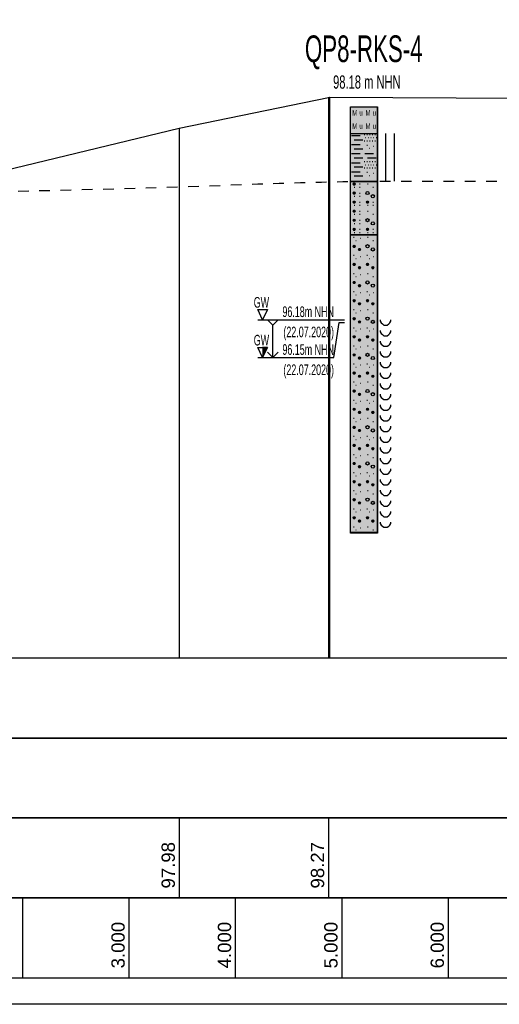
# Model space of a CAD drawing. Header units: metres. Extents: x -17 to 824, y 89 to 134.
# Tile 71 of 80: x 701.97 to 706.48, y 89.75 to 99. Entities that reach past the tile are written whole.
import ezdxf
from ezdxf.enums import TextEntityAlignment as Align

# ---------------------------------------------------------------- set-up
doc = ezdxf.new("R2010")
doc.units = ezdxf.units.M
doc.linetypes.add('ACAD_ISO03W100', pattern=[30, 12, -18])
for name, color, linetype in [('BG_GT_DC_RKS', 249, 'Continuous'), ('BG_GT_SCHICHT', 3, 'ACAD_ISO03W100'), ('BW_KOERP_GESCH', 126, 'Continuous'), ('BW_Z_BEM', 52, 'Continuous'), ('ZZ_GITTER', 40, 'Continuous')]:
    doc.layers.add(name, color=color, linetype=linetype)
doc.layers.add('ZZ_AFENSTER', color=6, linetype='Continuous', plot=False)
doc.styles.add('Arial', font='arial.ttf')
doc.styles.get("Standard").update_dxf_attribs({"font": 'arial.ttf'})

# ---------------------------------------------------------------- blocks, each defined once
blk = doc.blocks.new('QP8-RKS-4')
at = {"linetype": 'Continuous'}
for p, q in [((-0.00255, 0), (0.00255, 0)), ((-0.00255, -0.0051), (-0.00255, 0)), ((-0.00255, 0), (0.00245, 0)), ((-0.00255, -0.08), (-0.00255, 0)), ((0.00245, 0), (0.00245, -0.08)), ((0.00255, 0), (0.00255, -0.0051)), ((-0.00255, -0.005), (0.00255, -0.005)), ((-0.00255, -0.0141), (-0.00255, -0.005)), ((0.00255, -0.0051), (-0.00255, -0.0051)), ((-0.00235, -0.0054), (-0.00075, -0.0054)), ((0.00005, -0.0052), (0.00015, -0.0052)), ((0.00055, -0.0052), (0.00065, -0.0052)), ((0.00105, -0.0052), (0.00115, -0.0052)), ((0.00155, -0.0052), (0.00165, -0.0052)), ((0.00205, -0.0052), (0.00215, -0.0052)), ((0.00255, -0.005), (0.00255, -0.0141)), ((0.00565, -0.005), (0.00565, -0.014)), ((-0.00235, -0.0071), (-0.00075, -0.0071)), ((-0.00185, -0.0062), (-0.00025, -0.0062)), ((0.00005, -0.0064), (0.00015, -0.0064)), ((0.00025, -0.0058), (0.00035, -0.0058)), ((0.00055, -0.0064), (0.00065, -0.0064)), ((0.00055, -0.0072), (0.00065, -0.0072)), ((0.00075, -0.0058), (0.00085, -0.0058)), ((0.00105, -0.0064), (0.00115, -0.0064)), ((0.00125, -0.0058), (0.00135, -0.0058)), ((0.00155, -0.0064), (0.00165, -0.0064)), ((0.00175, -0.0058), (0.00185, -0.0058)), ((0.00205, -0.0064), (0.00215, -0.0064)), ((0.00225, -0.0058), (0.00235, -0.0058)), ((-0.00235, -0.0088), (-0.00075, -0.0088)), ((-0.00185, -0.0079), (-0.00025, -0.0079)), ((0.00015, -0.0088), (0.00175, -0.0088)), ((0.00095, -0.0078), (0.00105, -0.0078)), ((0.00175, -0.0074), (0.00185, -0.0074)), ((-0.00235, -0.0105), (-0.00075, -0.0105)), ((-0.00185, -0.0096), (-0.00025, -0.0096)), ((0.00005, -0.0103), (0.00015, -0.0103)), ((0.00025, -0.0109), (0.00035, -0.0109)), ((0.00055, -0.0103), (0.00065, -0.0103)), ((0.00065, -0.0096), (0.00225, -0.0096)), ((0.00075, -0.0109), (0.00085, -0.0109)), ((0.00105, -0.0103), (0.00115, -0.0103)), ((0.00125, -0.0109), (0.00135, -0.0109)), ((0.00155, -0.0103), (0.00165, -0.0103)), ((0.00175, -0.0109), (0.00185, -0.0109)), ((0.00205, -0.0103), (0.00215, -0.0103)), ((0.00225, -0.0109), (0.00235, -0.0109)), ((-0.00235, -0.0122), (-0.00075, -0.0122)), ((-0.00185, -0.0113), (-0.00025, -0.0113)), ((0.00005, -0.0115), (0.00015, -0.0115)), ((0.00055, -0.0115), (0.00065, -0.0115)), ((0.00055, -0.0123), (0.00065, -0.0123)), ((0.00095, -0.0129), (0.00105, -0.0129)), ((0.00105, -0.0115), (0.00115, -0.0115)), ((0.00155, -0.0115), (0.00165, -0.0115)), ((0.00175, -0.0125), (0.00185, -0.0125)), ((0.00205, -0.0115), (0.00215, -0.0115)), ((-0.00255, -0.014), (0.00255, -0.014)), ((-0.00255, -0.0241), (-0.00255, -0.014)), ((0.00255, -0.0141), (-0.00255, -0.0141)), ((-0.00205, -0.0145), (-0.00165, -0.0145)), ((-0.00204, -0.01445), (-0.00166, -0.01445)), ((-0.00204, -0.01455), (-0.00166, -0.01455)), ((-0.00202, -0.0144), (-0.00168, -0.0144)), ((-0.00202, -0.0146), (-0.00168, -0.0146)), ((-0.00198, -0.01435), (-0.00172, -0.01435)), ((-0.00198, -0.01465), (-0.00172, -0.01465)), ((-0.00185, -0.013), (-0.00025, -0.013)), ((-0.00085, -0.0145), (-0.00075, -0.0145)), ((0.00065, -0.0145), (0.00075, -0.0145)), ((0.00255, -0.014), (0.00255, -0.0241)), ((-0.00205, -0.0162), (-0.00165, -0.0162)), ((-0.00204, -0.01615), (-0.00166, -0.01615)), ((-0.00204, -0.01625), (-0.00166, -0.01625)), ((-0.00202, -0.0161), (-0.00168, -0.0161)), ((-0.00202, -0.0163), (-0.00168, -0.0163)), ((-0.00198, -0.01605), (-0.00172, -0.01605)), ((-0.00198, -0.01635), (-0.00172, -0.01635)), ((-0.00185, -0.0151), (-0.00175, -0.0151)), ((-0.00085, -0.0151), (-0.00075, -0.0151)), ((-0.00085, -0.0162), (-0.00075, -0.0162)), ((0.00165, -0.0151), (0.00175, -0.0151)), ((-0.00205, -0.0179), (-0.00165, -0.0179)), ((-0.00204, -0.01785), (-0.00166, -0.01785)), ((-0.00204, -0.01795), (-0.00166, -0.01795)), ((-0.00202, -0.0178), (-0.00168, -0.0178)), ((-0.00202, -0.018), (-0.00168, -0.018)), ((-0.00198, -0.01775), (-0.00172, -0.01775)), ((-0.00198, -0.01805), (-0.00172, -0.01805)), ((-0.00185, -0.0168), (-0.00175, -0.0168)), ((-0.00085, -0.0168), (-0.00075, -0.0168)), ((-0.00085, -0.0179), (-0.00075, -0.0179)), ((0.00045, -0.0179), (0.00085, -0.0179)), ((0.00046, -0.01785), (0.00084, -0.01785)), ((0.00046, -0.01795), (0.00084, -0.01795)), ((0.00048, -0.0178), (0.00082, -0.0178)), ((0.00048, -0.018), (0.00082, -0.018)), ((0.00052, -0.01775), (0.00078, -0.01775)), ((0.00052, -0.01805), (0.00078, -0.01805)), ((0.00165, -0.0179), (0.00175, -0.0179)), ((-0.00205, -0.0196), (-0.00165, -0.0196)), ((-0.00204, -0.01955), (-0.00166, -0.01955)), ((-0.00204, -0.01965), (-0.00166, -0.01965)), ((-0.00202, -0.0195), (-0.00168, -0.0195)), ((-0.00202, -0.0197), (-0.00168, -0.0197)), ((-0.00198, -0.01945), (-0.00172, -0.01945)), ((-0.00198, -0.01975), (-0.00172, -0.01975)), ((-0.00185, -0.0185), (-0.00175, -0.0185)), ((-0.00185, -0.0202), (-0.00175, -0.0202)), ((-0.00085, -0.0185), (-0.00075, -0.0185)), ((-0.00085, -0.0196), (-0.00075, -0.0196)), ((-0.00085, -0.0202), (-0.00075, -0.0202)), ((0.00065, -0.0185), (0.00075, -0.0185)), ((0.00065, -0.0196), (0.00075, -0.0196)), ((0.00165, -0.0185), (0.00175, -0.0185)), ((0.00165, -0.0202), (0.00175, -0.0202)), ((-0.00205, -0.0213), (-0.00165, -0.0213)), ((-0.00204, -0.02125), (-0.00166, -0.02125)), ((-0.00204, -0.02135), (-0.00166, -0.02135)), ((-0.00202, -0.0212), (-0.00168, -0.0212)), ((-0.00202, -0.0214), (-0.00168, -0.0214)), ((-0.00198, -0.02115), (-0.00172, -0.02115)), ((-0.00198, -0.02145), (-0.00172, -0.02145)), ((-0.00185, -0.0219), (-0.00175, -0.0219)), ((-0.00085, -0.0213), (-0.00075, -0.0213)), ((-0.00085, -0.0219), (-0.00075, -0.0219)), ((-0.00255, -0.024), (0.00255, -0.024)), ((-0.00255, -0.0801), (-0.00255, -0.024)), ((-0.00205, -0.023), (-0.00165, -0.023)), ((-0.00204, -0.02295), (-0.00166, -0.02295)), ((-0.00204, -0.02305), (-0.00166, -0.02305)), ((-0.00202, -0.0229), (-0.00168, -0.0229)), ((-0.00202, -0.0231), (-0.00168, -0.0231)), ((-0.00198, -0.02285), (-0.00172, -0.02285)), ((-0.00198, -0.02315), (-0.00172, -0.02315)), ((-0.00185, -0.0236), (-0.00175, -0.0236)), ((-0.00085, -0.023), (-0.00075, -0.023)), ((-0.00085, -0.0236), (-0.00075, -0.0236)), ((0.00045, -0.023), (0.00085, -0.023)), ((0.00046, -0.02295), (0.00084, -0.02295)), ((0.00046, -0.02305), (0.00084, -0.02305)), ((0.00048, -0.0229), (0.00082, -0.0229)), ((0.00048, -0.0231), (0.00082, -0.0231)), ((0.00052, -0.02285), (0.00078, -0.02285)), ((0.00052, -0.02315), (0.00078, -0.02315)), ((0.00065, -0.0236), (0.00075, -0.0236)), ((0.00165, -0.023), (0.00175, -0.023)), ((0.00165, -0.0236), (0.00175, -0.0236)), ((0.00255, -0.024), (0.00255, -0.0801)), ((0.00255, -0.0241), (-0.00255, -0.0241)), ((-0.00195, -0.0245), (-0.00185, -0.0245)), ((-0.00155, -0.0251), (-0.00145, -0.0251)), ((-0.00075, -0.0247), (-0.00065, -0.0247)), ((0.00065, -0.0245), (0.00075, -0.0245)), ((0.00165, -0.0251), (0.00175, -0.0251)), ((-0.00205, -0.0262), (-0.00165, -0.0262)), ((-0.00204, -0.02615), (-0.00166, -0.02615)), ((-0.00204, -0.02625), (-0.00166, -0.02625)), ((-0.00202, -0.0261), (-0.00168, -0.0261)), ((-0.00202, -0.0263), (-0.00168, -0.0263)), ((-0.00198, -0.02605), (-0.00172, -0.02605)), ((-0.00198, -0.02635), (-0.00172, -0.02635)), ((-0.00105, -0.0268), (-0.00065, -0.0268)), ((-0.00104, -0.02675), (-0.00066, -0.02675)), ((-0.00104, -0.02685), (-0.00066, -0.02685)), ((-0.00102, -0.0267), (-0.00068, -0.0267)), ((-0.00102, -0.0269), (-0.00068, -0.0269)), ((-0.00098, -0.02665), (-0.00072, -0.02665)), ((-0.00098, -0.02695), (-0.00072, -0.02695)), ((-0.00204, -0.02955), (-0.00166, -0.02955)), ((-0.00202, -0.0295), (-0.00168, -0.0295)), ((-0.00198, -0.02945), (-0.00172, -0.02945)), ((-0.00195, -0.0279), (-0.00185, -0.0279)), ((-0.00155, -0.0285), (-0.00145, -0.0285)), ((-0.00075, -0.0281), (-0.00065, -0.0281)), ((0.00046, -0.02955), (0.00084, -0.02955)), ((0.00048, -0.0295), (0.00082, -0.0295)), ((0.00052, -0.02945), (0.00078, -0.02945)), ((0.00055, -0.0279), (0.00065, -0.0279)), ((0.00095, -0.0285), (0.00105, -0.0285)), ((0.00175, -0.0281), (0.00185, -0.0281)), ((-0.00205, -0.0296), (-0.00165, -0.0296)), ((-0.00204, -0.02965), (-0.00166, -0.02965)), ((-0.00202, -0.0297), (-0.00168, -0.0297)), ((-0.00198, -0.02975), (-0.00172, -0.02975)), ((-0.00195, -0.0313), (-0.00185, -0.0313)), ((-0.00105, -0.0302), (-0.00065, -0.0302)), ((-0.00104, -0.03015), (-0.00066, -0.03015)), ((-0.00104, -0.03025), (-0.00066, -0.03025)), ((-0.00102, -0.0301), (-0.00068, -0.0301)), ((-0.00102, -0.0303), (-0.00068, -0.0303)), ((-0.00098, -0.03005), (-0.00072, -0.03005)), ((-0.00098, -0.03035), (-0.00072, -0.03035)), ((0.00045, -0.0296), (0.00085, -0.0296)), ((0.00046, -0.02965), (0.00084, -0.02965)), ((0.00048, -0.0297), (0.00082, -0.0297)), ((0.00052, -0.02975), (0.00078, -0.02975)), ((0.00065, -0.0313), (0.00075, -0.0313)), ((0.00145, -0.0302), (0.00185, -0.0302)), ((0.00146, -0.03015), (0.00184, -0.03015)), ((0.00146, -0.03025), (0.00184, -0.03025)), ((0.00148, -0.0301), (0.00182, -0.0301)), ((0.00148, -0.0303), (0.00182, -0.0303)), ((0.00152, -0.03005), (0.00178, -0.03005)), ((0.00152, -0.03035), (0.00178, -0.03035)), ((-0.00205, -0.033), (-0.00165, -0.033)), ((-0.00204, -0.03295), (-0.00166, -0.03295)), ((-0.00204, -0.03305), (-0.00166, -0.03305)), ((-0.00202, -0.0329), (-0.00168, -0.0329)), ((-0.00202, -0.0331), (-0.00168, -0.0331)), ((-0.00198, -0.03285), (-0.00172, -0.03285)), ((-0.00198, -0.03315), (-0.00172, -0.03315)), ((-0.00155, -0.0319), (-0.00145, -0.0319)), ((-0.00075, -0.0315), (-0.00065, -0.0315)), ((0.00165, -0.0319), (0.00175, -0.0319)), ((-0.00195, -0.0347), (-0.00185, -0.0347)), ((-0.00105, -0.0336), (-0.00065, -0.0336)), ((-0.00104, -0.03355), (-0.00066, -0.03355)), ((-0.00104, -0.03365), (-0.00066, -0.03365)), ((-0.00102, -0.0335), (-0.00068, -0.0335)), ((-0.00102, -0.0337), (-0.00068, -0.0337)), ((-0.00098, -0.03345), (-0.00072, -0.03345)), ((-0.00098, -0.03375), (-0.00072, -0.03375)), ((-0.00075, -0.0349), (-0.00065, -0.0349)), ((0.00055, -0.0347), (0.00065, -0.0347)), ((0.00175, -0.0349), (0.00185, -0.0349)), ((-0.00205, -0.0364), (-0.00165, -0.0364)), ((-0.00204, -0.03635), (-0.00166, -0.03635)), ((-0.00204, -0.03645), (-0.00166, -0.03645)), ((-0.00202, -0.0363), (-0.00168, -0.0363)), ((-0.00202, -0.0365), (-0.00168, -0.0365)), ((-0.00198, -0.03625), (-0.00172, -0.03625)), ((-0.00198, -0.03655), (-0.00172, -0.03655)), ((-0.00155, -0.0353), (-0.00145, -0.0353)), ((-0.00104, -0.03695), (-0.00066, -0.03695)), ((-0.00102, -0.0369), (-0.00068, -0.0369)), ((-0.00098, -0.03685), (-0.00072, -0.03685)), ((0.00045, -0.0364), (0.00085, -0.0364)), ((0.00046, -0.03635), (0.00084, -0.03635)), ((0.00046, -0.03645), (0.00084, -0.03645)), ((0.00048, -0.0363), (0.00082, -0.0363)), ((0.00048, -0.0365), (0.00082, -0.0365)), ((0.00052, -0.03625), (0.00078, -0.03625)), ((0.00052, -0.03655), (0.00078, -0.03655)), ((0.00095, -0.0353), (0.00105, -0.0353)), ((0.00146, -0.03695), (0.00184, -0.03695)), ((0.00148, -0.0369), (0.00182, -0.0369)), ((0.00152, -0.03685), (0.00178, -0.03685)), ((-0.00195, -0.0381), (-0.00185, -0.0381)), ((-0.00155, -0.0387), (-0.00145, -0.0387)), ((-0.00105, -0.037), (-0.00065, -0.037)), ((-0.00104, -0.03705), (-0.00066, -0.03705)), ((-0.00102, -0.0371), (-0.00068, -0.0371)), ((-0.00098, -0.03715), (-0.00072, -0.03715)), ((-0.00075, -0.0383), (-0.00065, -0.0383)), ((0.00065, -0.0381), (0.00075, -0.0381)), ((0.00145, -0.037), (0.00185, -0.037)), ((0.00146, -0.03705), (0.00184, -0.03705)), ((0.00148, -0.0371), (0.00182, -0.0371)), ((0.00152, -0.03715), (0.00178, -0.03715)), ((0.00165, -0.0387), (0.00175, -0.0387)), ((-0.00205, -0.0398), (-0.00165, -0.0398)), ((-0.00204, -0.03975), (-0.00166, -0.03975)), ((-0.00204, -0.03985), (-0.00166, -0.03985)), ((-0.00202, -0.0397), (-0.00168, -0.0397)), ((-0.00202, -0.0399), (-0.00168, -0.0399)), ((-0.00198, -0.03965), (-0.00172, -0.03965)), ((-0.00198, -0.03995), (-0.00172, -0.03995)), ((-0.00105, -0.0404), (-0.00065, -0.0404)), ((-0.00104, -0.04035), (-0.00066, -0.04035)), ((-0.00104, -0.04045), (-0.00066, -0.04045)), ((-0.00102, -0.0403), (-0.00068, -0.0403)), ((-0.00102, -0.0405), (-0.00068, -0.0405)), ((-0.00098, -0.04025), (-0.00072, -0.04025)), ((-0.00098, -0.04055), (-0.00072, -0.04055)), ((0.00305, -0.04), (0.00305, -0.0403)), ((0.00305, -0.0403), (0.00325, -0.0406)), ((0.00325, -0.0406), (0.00345, -0.0408)), ((0.00465, -0.0408), (0.00485, -0.0406)), ((0.00485, -0.0406), (0.00505, -0.0403)), ((0.00505, -0.0403), (0.00505, -0.04)), ((-0.00195, -0.0415), (-0.00185, -0.0415)), ((-0.00155, -0.0421), (-0.00145, -0.0421)), ((-0.00075, -0.0417), (-0.00065, -0.0417)), ((0.00055, -0.0415), (0.00065, -0.0415)), ((0.00095, -0.0421), (0.00105, -0.0421)), ((0.00175, -0.0417), (0.00185, -0.0417)), ((0.00305, -0.042), (0.00305, -0.0423)), ((0.00305, -0.0423), (0.00325, -0.0426)), ((0.00345, -0.0408), (0.00375, -0.041)), ((0.00375, -0.041), (0.00405, -0.041)), ((0.00405, -0.041), (0.00435, -0.041)), ((0.00435, -0.041), (0.00465, -0.0408)), ((0.00485, -0.0426), (0.00505, -0.0423)), ((0.00505, -0.0423), (0.00505, -0.042)), ((-0.00205, -0.0432), (-0.00165, -0.0432)), ((-0.00204, -0.04315), (-0.00166, -0.04315)), ((-0.00204, -0.04325), (-0.00166, -0.04325)), ((-0.00202, -0.0431), (-0.00168, -0.0431)), ((-0.00202, -0.0433), (-0.00168, -0.0433)), ((-0.00198, -0.04305), (-0.00172, -0.04305)), ((-0.00198, -0.04335), (-0.00172, -0.04335)), ((-0.00105, -0.0438), (-0.00065, -0.0438)), ((-0.00104, -0.04375), (-0.00066, -0.04375)), ((-0.00104, -0.04385), (-0.00066, -0.04385)), ((-0.00102, -0.0437), (-0.00068, -0.0437)), ((-0.00102, -0.0439), (-0.00068, -0.0439)), ((-0.00098, -0.04365), (-0.00072, -0.04365)), ((-0.00098, -0.04395), (-0.00072, -0.04395)), ((0.00045, -0.0432), (0.00085, -0.0432)), ((0.00046, -0.04315), (0.00084, -0.04315)), ((0.00046, -0.04325), (0.00084, -0.04325)), ((0.00048, -0.0431), (0.00082, -0.0431)), ((0.00048, -0.0433), (0.00082, -0.0433)), ((0.00052, -0.04305), (0.00078, -0.04305)), ((0.00052, -0.04335), (0.00078, -0.04335)), ((0.00145, -0.0438), (0.00185, -0.0438)), ((0.00146, -0.04375), (0.00184, -0.04375)), ((0.00146, -0.04385), (0.00184, -0.04385)), ((0.00148, -0.0437), (0.00182, -0.0437)), ((0.00148, -0.0439), (0.00182, -0.0439)), ((0.00152, -0.04365), (0.00178, -0.04365)), ((0.00152, -0.04395), (0.00178, -0.04395)), ((0.00305, -0.044), (0.00305, -0.0443)), ((0.00305, -0.0443), (0.00325, -0.0446)), ((0.00325, -0.0426), (0.00345, -0.0428)), ((0.00345, -0.0428), (0.00375, -0.043)), ((0.00375, -0.043), (0.00405, -0.043)), ((0.00405, -0.043), (0.00435, -0.043)), ((0.00435, -0.043), (0.00465, -0.0428)), ((0.00465, -0.0428), (0.00485, -0.0426)), ((0.00485, -0.0446), (0.00505, -0.0443)), ((0.00505, -0.0443), (0.00505, -0.044)), ((-0.00195, -0.0449), (-0.00185, -0.0449)), ((-0.00155, -0.0455), (-0.00145, -0.0455)), ((-0.00075, -0.0451), (-0.00065, -0.0451)), ((0.00065, -0.0449), (0.00075, -0.0449)), ((0.00165, -0.0455), (0.00175, -0.0455)), ((0.00305, -0.046), (0.00305, -0.0463)), ((0.00325, -0.0446), (0.00345, -0.0448)), ((0.00345, -0.0448), (0.00375, -0.045)), ((0.00375, -0.045), (0.00405, -0.045)), ((0.00405, -0.045), (0.00435, -0.045)), ((0.00435, -0.045), (0.00465, -0.0448)), ((0.00465, -0.0448), (0.00485, -0.0446)), ((0.00505, -0.0463), (0.00505, -0.046)), ((-0.00205, -0.0466), (-0.00165, -0.0466)), ((-0.00204, -0.04655), (-0.00166, -0.04655)), ((-0.00204, -0.04665), (-0.00166, -0.04665)), ((-0.00202, -0.0465), (-0.00168, -0.0465)), ((-0.00202, -0.0467), (-0.00168, -0.0467)), ((-0.00198, -0.04645), (-0.00172, -0.04645)), ((-0.00198, -0.04675), (-0.00172, -0.04675)), ((-0.00105, -0.0472), (-0.00065, -0.0472)), ((-0.00104, -0.04715), (-0.00066, -0.04715)), ((-0.00104, -0.04725), (-0.00066, -0.04725)), ((-0.00102, -0.0471), (-0.00068, -0.0471)), ((-0.00102, -0.0473), (-0.00068, -0.0473)), ((-0.00098, -0.04705), (-0.00072, -0.04705)), ((-0.00098, -0.04735), (-0.00072, -0.04735)), ((0.00305, -0.0463), (0.00325, -0.0466)), ((0.00305, -0.048), (0.00305, -0.0483)), ((0.00325, -0.0466), (0.00345, -0.0468)), ((0.00345, -0.0468), (0.00375, -0.047)), ((0.00375, -0.047), (0.00405, -0.047)), ((0.00405, -0.047), (0.00435, -0.047)), ((0.00435, -0.047), (0.00465, -0.0468)), ((0.00465, -0.0468), (0.00485, -0.0466)), ((0.00485, -0.0466), (0.00505, -0.0463)), ((0.00505, -0.0483), (0.00505, -0.048)), ((-0.00202, -0.0499), (-0.00168, -0.0499)), ((-0.00198, -0.04985), (-0.00172, -0.04985)), ((-0.00195, -0.0483), (-0.00185, -0.0483)), ((-0.00155, -0.0489), (-0.00145, -0.0489)), ((-0.00075, -0.0485), (-0.00065, -0.0485)), ((0.00048, -0.0499), (0.00082, -0.0499)), ((0.00052, -0.04985), (0.00078, -0.04985)), ((0.00055, -0.0483), (0.00065, -0.0483)), ((0.00095, -0.0489), (0.00105, -0.0489)), ((0.00175, -0.0485), (0.00185, -0.0485)), ((0.00305, -0.0483), (0.00325, -0.0486)), ((0.00325, -0.0486), (0.00345, -0.0488)), ((0.00345, -0.0488), (0.00375, -0.049)), ((0.00375, -0.049), (0.00405, -0.049)), ((0.00405, -0.049), (0.00435, -0.049)), ((0.00435, -0.049), (0.00465, -0.0488)), ((0.00465, -0.0488), (0.00485, -0.0486)), ((0.00485, -0.0486), (0.00505, -0.0483)), ((-0.00205, -0.05), (-0.00165, -0.05)), ((-0.00204, -0.04995), (-0.00166, -0.04995)), ((-0.00204, -0.05005), (-0.00166, -0.05005)), ((-0.00202, -0.0501), (-0.00168, -0.0501)), ((-0.00198, -0.05015), (-0.00172, -0.05015)), ((-0.00195, -0.0517), (-0.00185, -0.0517)), ((-0.00105, -0.0506), (-0.00065, -0.0506)), ((-0.00104, -0.05055), (-0.00066, -0.05055)), ((-0.00104, -0.05065), (-0.00066, -0.05065)), ((-0.00102, -0.0505), (-0.00068, -0.0505)), ((-0.00102, -0.0507), (-0.00068, -0.0507)), ((-0.00098, -0.05045), (-0.00072, -0.05045)), ((-0.00098, -0.05075), (-0.00072, -0.05075)), ((0.00045, -0.05), (0.00085, -0.05)), ((0.00046, -0.04995), (0.00084, -0.04995)), ((0.00046, -0.05005), (0.00084, -0.05005)), ((0.00048, -0.0501), (0.00082, -0.0501)), ((0.00052, -0.05015), (0.00078, -0.05015)), ((0.00065, -0.0517), (0.00075, -0.0517)), ((0.00145, -0.0506), (0.00185, -0.0506)), ((0.00146, -0.05055), (0.00184, -0.05055)), ((0.00146, -0.05065), (0.00184, -0.05065)), ((0.00148, -0.0505), (0.00182, -0.0505)), ((0.00148, -0.0507), (0.00182, -0.0507)), ((0.00152, -0.05045), (0.00178, -0.05045)), ((0.00152, -0.05075), (0.00178, -0.05075)), ((0.00305, -0.05), (0.00305, -0.0503)), ((0.00305, -0.0503), (0.00325, -0.0506)), ((0.00325, -0.0506), (0.00345, -0.0508)), ((0.00345, -0.0508), (0.00375, -0.051)), ((0.00375, -0.051), (0.00405, -0.051)), ((0.00405, -0.051), (0.00435, -0.051)), ((0.00435, -0.051), (0.00465, -0.0508)), ((0.00465, -0.0508), (0.00485, -0.0506)), ((0.00485, -0.0506), (0.00505, -0.0503)), ((0.00505, -0.0503), (0.00505, -0.05)), ((-0.00205, -0.0534), (-0.00165, -0.0534)), ((-0.00204, -0.05335), (-0.00166, -0.05335)), ((-0.00204, -0.05345), (-0.00166, -0.05345)), ((-0.00202, -0.0533), (-0.00168, -0.0533)), ((-0.00202, -0.0535), (-0.00168, -0.0535)), ((-0.00198, -0.05325), (-0.00172, -0.05325)), ((-0.00198, -0.05355), (-0.00172, -0.05355)), ((-0.00155, -0.0523), (-0.00145, -0.0523)), ((-0.00075, -0.0519), (-0.00065, -0.0519)), ((0.00165, -0.0523), (0.00175, -0.0523)), ((0.00305, -0.052), (0.00305, -0.0523)), ((0.00305, -0.0523), (0.00325, -0.0526)), ((0.00325, -0.0526), (0.00345, -0.0528)), ((0.00345, -0.0528), (0.00375, -0.053)), ((0.00375, -0.053), (0.00405, -0.053)), ((0.00405, -0.053), (0.00435, -0.053)), ((0.00435, -0.053), (0.00465, -0.0528)), ((0.00465, -0.0528), (0.00485, -0.0526)), ((0.00485, -0.0526), (0.00505, -0.0523)), ((0.00505, -0.0523), (0.00505, -0.052)), ((-0.00195, -0.0551), (-0.00185, -0.0551)), ((-0.00105, -0.054), (-0.00065, -0.054)), ((-0.00104, -0.05395), (-0.00066, -0.05395)), ((-0.00104, -0.05405), (-0.00066, -0.05405)), ((-0.00102, -0.0539), (-0.00068, -0.0539)), ((-0.00102, -0.0541), (-0.00068, -0.0541)), ((-0.00098, -0.05385), (-0.00072, -0.05385)), ((-0.00098, -0.05415), (-0.00072, -0.05415)), ((-0.00075, -0.0553), (-0.00065, -0.0553)), ((0.00055, -0.0551), (0.00065, -0.0551)), ((0.00175, -0.0553), (0.00185, -0.0553)), ((0.00305, -0.054), (0.00305, -0.0543)), ((0.00305, -0.0543), (0.00325, -0.0546)), ((0.00325, -0.0546), (0.00345, -0.0548)), ((0.00345, -0.0548), (0.00375, -0.055)), ((0.00375, -0.055), (0.00405, -0.055)), ((0.00405, -0.055), (0.00435, -0.055)), ((0.00435, -0.055), (0.00465, -0.0548)), ((0.00465, -0.0548), (0.00485, -0.0546)), ((0.00485, -0.0546), (0.00505, -0.0543)), ((0.00505, -0.0543), (0.00505, -0.054)), ((-0.00205, -0.0568), (-0.00165, -0.0568)), ((-0.00204, -0.05675), (-0.00166, -0.05675)), ((-0.00204, -0.05685), (-0.00166, -0.05685)), ((-0.00202, -0.0567), (-0.00168, -0.0567)), ((-0.00202, -0.0569), (-0.00168, -0.0569)), ((-0.00198, -0.05665), (-0.00172, -0.05665)), ((-0.00198, -0.05695), (-0.00172, -0.05695)), ((-0.00155, -0.0557), (-0.00145, -0.0557)), ((-0.00102, -0.0573), (-0.00068, -0.0573)), ((-0.00098, -0.05725), (-0.00072, -0.05725)), ((0.00045, -0.0568), (0.00085, -0.0568)), ((0.00046, -0.05675), (0.00084, -0.05675)), ((0.00046, -0.05685), (0.00084, -0.05685)), ((0.00048, -0.0567), (0.00082, -0.0567)), ((0.00048, -0.0569), (0.00082, -0.0569)), ((0.00052, -0.05665), (0.00078, -0.05665)), ((0.00052, -0.05695), (0.00078, -0.05695)), ((0.00095, -0.0557), (0.00105, -0.0557)), ((0.00148, -0.0573), (0.00182, -0.0573)), ((0.00152, -0.05725), (0.00178, -0.05725)), ((0.00305, -0.056), (0.00305, -0.0563)), ((0.00305, -0.0563), (0.00325, -0.0566)), ((0.00325, -0.0566), (0.00345, -0.0568)), ((0.00345, -0.0568), (0.00375, -0.057)), ((0.00375, -0.057), (0.00405, -0.057)), ((0.00405, -0.057), (0.00435, -0.057)), ((0.00435, -0.057), (0.00465, -0.0568)), ((0.00465, -0.0568), (0.00485, -0.0566)), ((0.00485, -0.0566), (0.00505, -0.0563)), ((0.00505, -0.0563), (0.00505, -0.056)), ((-0.00195, -0.0585), (-0.00185, -0.0585)), ((-0.00155, -0.0591), (-0.00145, -0.0591)), ((-0.00105, -0.0574), (-0.00065, -0.0574)), ((-0.00104, -0.05735), (-0.00066, -0.05735)), ((-0.00104, -0.05745), (-0.00066, -0.05745)), ((-0.00102, -0.0575), (-0.00068, -0.0575)), ((-0.00098, -0.05755), (-0.00072, -0.05755)), ((-0.00075, -0.0587), (-0.00065, -0.0587)), ((0.00065, -0.0585), (0.00075, -0.0585)), ((0.00145, -0.0574), (0.00185, -0.0574)), ((0.00146, -0.05735), (0.00184, -0.05735)), ((0.00146, -0.05745), (0.00184, -0.05745)), ((0.00148, -0.0575), (0.00182, -0.0575)), ((0.00152, -0.05755), (0.00178, -0.05755)), ((0.00165, -0.0591), (0.00175, -0.0591)), ((0.00305, -0.058), (0.00305, -0.0583)), ((0.00305, -0.0583), (0.00325, -0.0586)), ((0.00325, -0.0586), (0.00345, -0.0588)), ((0.00345, -0.0588), (0.00375, -0.059)), ((0.00375, -0.059), (0.00405, -0.059)), ((0.00405, -0.059), (0.00435, -0.059)), ((0.00435, -0.059), (0.00465, -0.0588)), ((0.00465, -0.0588), (0.00485, -0.0586)), ((0.00485, -0.0586), (0.00505, -0.0583)), ((0.00505, -0.0583), (0.00505, -0.058)), ((-0.00205, -0.0602), (-0.00165, -0.0602)), ((-0.00204, -0.06015), (-0.00166, -0.06015)), ((-0.00204, -0.06025), (-0.00166, -0.06025)), ((-0.00202, -0.0601), (-0.00168, -0.0601)), ((-0.00202, -0.0603), (-0.00168, -0.0603)), ((-0.00198, -0.06005), (-0.00172, -0.06005)), ((-0.00198, -0.06035), (-0.00172, -0.06035)), ((-0.00105, -0.0608), (-0.00065, -0.0608)), ((-0.00104, -0.06075), (-0.00066, -0.06075)), ((-0.00104, -0.06085), (-0.00066, -0.06085)), ((-0.00102, -0.0607), (-0.00068, -0.0607)), ((-0.00102, -0.0609), (-0.00068, -0.0609)), ((-0.00098, -0.06065), (-0.00072, -0.06065)), ((-0.00098, -0.06095), (-0.00072, -0.06095)), ((0.00305, -0.06), (0.00305, -0.0603)), ((0.00305, -0.0603), (0.00325, -0.0606)), ((0.00325, -0.0606), (0.00345, -0.0608)), ((0.00345, -0.0608), (0.00375, -0.061)), ((0.00375, -0.061), (0.00405, -0.061)), ((0.00405, -0.061), (0.00435, -0.061)), ((0.00435, -0.061), (0.00465, -0.0608)), ((0.00465, -0.0608), (0.00485, -0.0606)), ((0.00485, -0.0606), (0.00505, -0.0603)), ((0.00505, -0.0603), (0.00505, -0.06)), ((-0.00195, -0.0619), (-0.00185, -0.0619)), ((-0.00155, -0.0625), (-0.00145, -0.0625)), ((-0.00075, -0.0621), (-0.00065, -0.0621)), ((0.00055, -0.0619), (0.00065, -0.0619)), ((0.00095, -0.0625), (0.00105, -0.0625)), ((0.00175, -0.0621), (0.00185, -0.0621)), ((0.00305, -0.062), (0.00305, -0.0623)), ((0.00305, -0.0623), (0.00325, -0.0626)), ((0.00325, -0.0626), (0.00345, -0.0628)), ((0.00345, -0.0628), (0.00375, -0.063)), ((0.00435, -0.063), (0.00465, -0.0628)), ((0.00465, -0.0628), (0.00485, -0.0626)), ((0.00485, -0.0626), (0.00505, -0.0623)), ((0.00505, -0.0623), (0.00505, -0.062)), ((-0.00205, -0.0636), (-0.00165, -0.0636)), ((-0.00204, -0.06355), (-0.00166, -0.06355)), ((-0.00204, -0.06365), (-0.00166, -0.06365)), ((-0.00202, -0.0635), (-0.00168, -0.0635)), ((-0.00202, -0.0637), (-0.00168, -0.0637)), ((-0.00198, -0.06345), (-0.00172, -0.06345)), ((-0.00198, -0.06375), (-0.00172, -0.06375)), ((-0.00105, -0.0642), (-0.00065, -0.0642)), ((-0.00104, -0.06415), (-0.00066, -0.06415)), ((-0.00104, -0.06425), (-0.00066, -0.06425)), ((-0.00102, -0.0641), (-0.00068, -0.0641)), ((-0.00102, -0.0643), (-0.00068, -0.0643)), ((-0.00098, -0.06405), (-0.00072, -0.06405)), ((-0.00098, -0.06435), (-0.00072, -0.06435)), ((0.00045, -0.0636), (0.00085, -0.0636)), ((0.00046, -0.06355), (0.00084, -0.06355)), ((0.00046, -0.06365), (0.00084, -0.06365)), ((0.00048, -0.0635), (0.00082, -0.0635)), ((0.00048, -0.0637), (0.00082, -0.0637)), ((0.00052, -0.06345), (0.00078, -0.06345)), ((0.00052, -0.06375), (0.00078, -0.06375)), ((0.00145, -0.0642), (0.00185, -0.0642)), ((0.00146, -0.06415), (0.00184, -0.06415)), ((0.00146, -0.06425), (0.00184, -0.06425)), ((0.00148, -0.0641), (0.00182, -0.0641)), ((0.00148, -0.0643), (0.00182, -0.0643)), ((0.00152, -0.06405), (0.00178, -0.06405)), ((0.00152, -0.06435), (0.00178, -0.06435)), ((0.00305, -0.064), (0.00305, -0.0643)), ((0.00305, -0.0643), (0.00325, -0.0646)), ((0.00325, -0.0646), (0.00345, -0.0648)), ((0.00375, -0.063), (0.00405, -0.063)), ((0.00405, -0.063), (0.00435, -0.063)), ((0.00465, -0.0648), (0.00485, -0.0646)), ((0.00485, -0.0646), (0.00505, -0.0643)), ((0.00505, -0.0643), (0.00505, -0.064)), ((-0.00195, -0.0653), (-0.00185, -0.0653)), ((-0.00155, -0.0659), (-0.00145, -0.0659)), ((-0.00075, -0.0655), (-0.00065, -0.0655)), ((0.00065, -0.0653), (0.00075, -0.0653)), ((0.00165, -0.0659), (0.00175, -0.0659)), ((0.00305, -0.066), (0.00305, -0.0663)), ((0.00305, -0.0663), (0.00325, -0.0666)), ((0.00345, -0.0648), (0.00375, -0.065)), ((0.00375, -0.065), (0.00405, -0.065)), ((0.00405, -0.065), (0.00435, -0.065)), ((0.00435, -0.065), (0.00465, -0.0648)), ((0.00485, -0.0666), (0.00505, -0.0663)), ((0.00505, -0.0663), (0.00505, -0.066)), ((-0.00205, -0.067), (-0.00165, -0.067)), ((-0.00204, -0.06695), (-0.00166, -0.06695)), ((-0.00204, -0.06705), (-0.00166, -0.06705)), ((-0.00202, -0.0669), (-0.00168, -0.0669)), ((-0.00202, -0.0671), (-0.00168, -0.0671)), ((-0.00198, -0.06685), (-0.00172, -0.06685)), ((-0.00198, -0.06715), (-0.00172, -0.06715)), ((-0.00105, -0.0676), (-0.00065, -0.0676)), ((-0.00104, -0.06755), (-0.00066, -0.06755)), ((-0.00104, -0.06765), (-0.00066, -0.06765)), ((-0.00102, -0.0675), (-0.00068, -0.0675)), ((-0.00102, -0.0677), (-0.00068, -0.0677)), ((-0.00098, -0.06745), (-0.00072, -0.06745)), ((-0.00098, -0.06775), (-0.00072, -0.06775)), ((0.00305, -0.068), (0.00305, -0.0683)), ((0.00305, -0.0683), (0.00325, -0.0686)), ((0.00325, -0.0666), (0.00345, -0.0668)), ((0.00345, -0.0668), (0.00375, -0.067)), ((0.00375, -0.067), (0.00405, -0.067)), ((0.00405, -0.067), (0.00435, -0.067)), ((0.00435, -0.067), (0.00465, -0.0668)), ((0.00465, -0.0668), (0.00485, -0.0666)), ((0.00485, -0.0686), (0.00505, -0.0683)), ((0.00505, -0.0683), (0.00505, -0.068)), ((-0.00198, -0.07025), (-0.00172, -0.07025)), ((-0.00195, -0.0687), (-0.00185, -0.0687)), ((-0.00155, -0.0693), (-0.00145, -0.0693)), ((-0.00075, -0.0689), (-0.00065, -0.0689)), ((0.00052, -0.07025), (0.00078, -0.07025)), ((0.00055, -0.0687), (0.00065, -0.0687)), ((0.00095, -0.0693), (0.00105, -0.0693)), ((0.00175, -0.0689), (0.00185, -0.0689)), ((0.00305, -0.07), (0.00305, -0.0703)), ((0.00325, -0.0686), (0.00345, -0.0688)), ((0.00345, -0.0688), (0.00375, -0.069)), ((0.00375, -0.069), (0.00405, -0.069)), ((0.00405, -0.069), (0.00435, -0.069)), ((0.00435, -0.069), (0.00465, -0.0688)), ((0.00465, -0.0688), (0.00485, -0.0686)), ((0.00505, -0.0703), (0.00505, -0.07)), ((-0.00205, -0.0704), (-0.00165, -0.0704)), ((-0.00204, -0.07035), (-0.00166, -0.07035)), ((-0.00204, -0.07045), (-0.00166, -0.07045)), ((-0.00202, -0.0703), (-0.00168, -0.0703)), ((-0.00202, -0.0705), (-0.00168, -0.0705)), ((-0.00198, -0.07055), (-0.00172, -0.07055)), ((-0.00195, -0.0721), (-0.00185, -0.0721)), ((-0.00105, -0.071), (-0.00065, -0.071)), ((-0.00104, -0.07095), (-0.00066, -0.07095)), ((-0.00104, -0.07105), (-0.00066, -0.07105)), ((-0.00102, -0.0709), (-0.00068, -0.0709)), ((-0.00102, -0.0711), (-0.00068, -0.0711)), ((-0.00098, -0.07085), (-0.00072, -0.07085)), ((-0.00098, -0.07115), (-0.00072, -0.07115)), ((0.00045, -0.0704), (0.00085, -0.0704)), ((0.00046, -0.07035), (0.00084, -0.07035)), ((0.00046, -0.07045), (0.00084, -0.07045)), ((0.00048, -0.0703), (0.00082, -0.0703)), ((0.00048, -0.0705), (0.00082, -0.0705)), ((0.00052, -0.07055), (0.00078, -0.07055)), ((0.00065, -0.0721), (0.00075, -0.0721)), ((0.00145, -0.071), (0.00185, -0.071)), ((0.00146, -0.07095), (0.00184, -0.07095)), ((0.00146, -0.07105), (0.00184, -0.07105)), ((0.00148, -0.0709), (0.00182, -0.0709)), ((0.00148, -0.0711), (0.00182, -0.0711)), ((0.00152, -0.07085), (0.00178, -0.07085)), ((0.00152, -0.07115), (0.00178, -0.07115)), ((0.00305, -0.0703), (0.00325, -0.0706)), ((0.00305, -0.072), (0.00305, -0.0723)), ((0.00325, -0.0706), (0.00345, -0.0708)), ((0.00345, -0.0708), (0.00375, -0.071)), ((0.00375, -0.071), (0.00405, -0.071)), ((0.00405, -0.071), (0.00435, -0.071)), ((0.00435, -0.071), (0.00465, -0.0708)), ((0.00465, -0.0708), (0.00485, -0.0706)), ((0.00485, -0.0706), (0.00505, -0.0703)), ((0.00505, -0.0723), (0.00505, -0.072)), ((-0.00205, -0.0738), (-0.00165, -0.0738)), ((-0.00204, -0.07375), (-0.00166, -0.07375)), ((-0.00204, -0.07385), (-0.00166, -0.07385)), ((-0.00202, -0.0737), (-0.00168, -0.0737)), ((-0.00202, -0.0739), (-0.00168, -0.0739)), ((-0.00198, -0.07365), (-0.00172, -0.07365)), ((-0.00198, -0.07395), (-0.00172, -0.07395)), ((-0.00155, -0.0727), (-0.00145, -0.0727)), ((-0.00075, -0.0723), (-0.00065, -0.0723)), ((0.00165, -0.0727), (0.00175, -0.0727)), ((0.00305, -0.0723), (0.00325, -0.0726)), ((0.00325, -0.0726), (0.00345, -0.0728)), ((0.00345, -0.0728), (0.00375, -0.073)), ((0.00375, -0.073), (0.00405, -0.073)), ((0.00405, -0.073), (0.00435, -0.073)), ((0.00435, -0.073), (0.00465, -0.0728)), ((0.00465, -0.0728), (0.00485, -0.0726)), ((0.00485, -0.0726), (0.00505, -0.0723)), ((-0.00195, -0.0755), (-0.00185, -0.0755)), ((-0.00105, -0.0744), (-0.00065, -0.0744)), ((-0.00104, -0.07435), (-0.00066, -0.07435)), ((-0.00104, -0.07445), (-0.00066, -0.07445)), ((-0.00102, -0.0743), (-0.00068, -0.0743)), ((-0.00102, -0.0745), (-0.00068, -0.0745)), ((-0.00098, -0.07425), (-0.00072, -0.07425)), ((-0.00098, -0.07455), (-0.00072, -0.07455)), ((-0.00075, -0.0757), (-0.00065, -0.0757)), ((0.00055, -0.0755), (0.00065, -0.0755)), ((0.00175, -0.0757), (0.00185, -0.0757)), ((0.00305, -0.074), (0.00305, -0.0743)), ((0.00305, -0.0743), (0.00325, -0.0746)), ((0.00325, -0.0746), (0.00345, -0.0748)), ((0.00345, -0.0748), (0.00375, -0.075)), ((0.00375, -0.075), (0.00405, -0.075)), ((0.00405, -0.075), (0.00435, -0.075)), ((0.00435, -0.075), (0.00465, -0.0748)), ((0.00465, -0.0748), (0.00485, -0.0746)), ((0.00485, -0.0746), (0.00505, -0.0743)), ((0.00505, -0.0743), (0.00505, -0.074)), ((-0.00205, -0.0772), (-0.00165, -0.0772)), ((-0.00204, -0.07715), (-0.00166, -0.07715)), ((-0.00204, -0.07725), (-0.00166, -0.07725)), ((-0.00202, -0.0771), (-0.00168, -0.0771)), ((-0.00202, -0.0773), (-0.00168, -0.0773)), ((-0.00198, -0.07705), (-0.00172, -0.07705)), ((-0.00198, -0.07735), (-0.00172, -0.07735)), ((-0.00155, -0.0761), (-0.00145, -0.0761)), ((-0.00098, -0.07765), (-0.00072, -0.07765)), ((0.00045, -0.0772), (0.00085, -0.0772)), ((0.00046, -0.07715), (0.00084, -0.07715)), ((0.00046, -0.07725), (0.00084, -0.07725)), ((0.00048, -0.0771), (0.00082, -0.0771)), ((0.00048, -0.0773), (0.00082, -0.0773)), ((0.00052, -0.07705), (0.00078, -0.07705)), ((0.00052, -0.07735), (0.00078, -0.07735)), ((0.00095, -0.0761), (0.00105, -0.0761)), ((0.00152, -0.07765), (0.00178, -0.07765)), ((0.00305, -0.076), (0.00305, -0.0763)), ((0.00305, -0.0763), (0.00325, -0.0766)), ((0.00325, -0.0766), (0.00345, -0.0768)), ((0.00345, -0.0768), (0.00375, -0.077)), ((0.00375, -0.077), (0.00405, -0.077)), ((0.00405, -0.077), (0.00435, -0.077)), ((0.00435, -0.077), (0.00465, -0.0768)), ((0.00465, -0.0768), (0.00485, -0.0766)), ((0.00485, -0.0766), (0.00505, -0.0763)), ((0.00505, -0.0763), (0.00505, -0.076)), ((-0.00195, -0.0789), (-0.00185, -0.0789)), ((-0.00155, -0.0795), (-0.00145, -0.0795)), ((-0.00105, -0.0778), (-0.00065, -0.0778)), ((-0.00104, -0.07775), (-0.00066, -0.07775)), ((-0.00104, -0.07785), (-0.00066, -0.07785)), ((-0.00102, -0.0777), (-0.00068, -0.0777)), ((-0.00102, -0.0779), (-0.00068, -0.0779)), ((-0.00098, -0.07795), (-0.00072, -0.07795)), ((-0.00075, -0.0791), (-0.00065, -0.0791)), ((0.00065, -0.0789), (0.00075, -0.0789)), ((0.00145, -0.0778), (0.00185, -0.0778)), ((0.00146, -0.07775), (0.00184, -0.07775)), ((0.00146, -0.07785), (0.00184, -0.07785)), ((0.00148, -0.0777), (0.00182, -0.0777)), ((0.00148, -0.0779), (0.00182, -0.0779)), ((0.00152, -0.07795), (0.00178, -0.07795)), ((0.00165, -0.0795), (0.00175, -0.0795)), ((0.00305, -0.078), (0.00305, -0.0783)), ((0.00305, -0.0783), (0.00325, -0.0786)), ((0.00325, -0.0786), (0.00345, -0.0788)), ((0.00345, -0.0788), (0.00375, -0.079)), ((0.00375, -0.079), (0.00405, -0.079)), ((0.00405, -0.079), (0.00435, -0.079)), ((0.00435, -0.079), (0.00465, -0.0788)), ((0.00465, -0.0788), (0.00485, -0.0786)), ((0.00485, -0.0786), (0.00505, -0.0783)), ((0.00505, -0.0783), (0.00505, -0.078)), ((0.00245, -0.08), (-0.00255, -0.08)), ((0.00255, -0.0801), (-0.00255, -0.0801))]:
    blk.add_line(p, q, dxfattribs=at)
at = {"linetype": 'ACAD_ISO03W100', "ltscale": 0.005}
blk.add_line((0.00405, -0.005), (0.00405, -0.014), dxfattribs=at)
at = {"color": 160}
for p, q in [((-0.01905, -0.04), (-0.01995, -0.0381)), ((-0.01995, -0.0381), (-0.01815, -0.0381)), ((-0.01815, -0.0381), (-0.01905, -0.04)), ((-0.01995, -0.04), (-0.00365, -0.04)), ((-0.01715, -0.041), (-0.01815, -0.04)), ((-0.01615, -0.04), (-0.01715, -0.041)), ((-0.00565, -0.0471), (-0.00465, -0.0405)), ((-0.00465, -0.0405), (-0.00365, -0.0405)), ((-0.01715, -0.0471), (-0.01715, -0.041)), ((-0.01905, -0.0471), (-0.01995, -0.0452)), ((-0.01995, -0.0452), (-0.01815, -0.0452)), ((-0.01815, -0.0452), (-0.01905, -0.0471)), ((-0.01815, -0.0452), (-0.01905, -0.0452)), ((-0.01817, -0.04525), (-0.01905, -0.04525)), ((-0.0182, -0.0453), (-0.01905, -0.0453)), ((-0.01822, -0.04535), (-0.01905, -0.04535)), ((-0.01824, -0.0454), (-0.01905, -0.0454)), ((-0.01827, -0.04545), (-0.01905, -0.04545)), ((-0.01829, -0.0455), (-0.01905, -0.0455)), ((-0.01832, -0.04555), (-0.01905, -0.04555)), ((-0.01834, -0.0456), (-0.01905, -0.0456)), ((-0.01836, -0.04565), (-0.01905, -0.04565)), ((-0.01839, -0.0457), (-0.01905, -0.0457)), ((-0.01841, -0.04575), (-0.01905, -0.04575)), ((-0.01843, -0.0458), (-0.01905, -0.0458)), ((-0.01846, -0.04585), (-0.01905, -0.04585)), ((-0.01848, -0.0459), (-0.01905, -0.0459)), ((-0.01851, -0.04595), (-0.01905, -0.04595)), ((-0.01853, -0.046), (-0.01905, -0.046)), ((-0.01855, -0.04605), (-0.01905, -0.04605)), ((-0.01858, -0.0461), (-0.01905, -0.0461)), ((-0.0186, -0.04615), (-0.01905, -0.04615)), ((-0.01862, -0.0462), (-0.01905, -0.0462)), ((-0.01715, -0.0471), (-0.01815, -0.0461)), ((-0.01615, -0.0461), (-0.01715, -0.0471)), ((-0.01995, -0.0471), (-0.00565, -0.0471)), ((-0.01865, -0.04625), (-0.01905, -0.04625)), ((-0.01867, -0.0463), (-0.01905, -0.0463)), ((-0.01869, -0.04635), (-0.01905, -0.04635)), ((-0.01872, -0.0464), (-0.01905, -0.0464)), ((-0.01874, -0.04645), (-0.01905, -0.04645)), ((-0.01877, -0.0465), (-0.01905, -0.0465)), ((-0.01879, -0.04655), (-0.01905, -0.04655)), ((-0.01881, -0.0466), (-0.01905, -0.0466)), ((-0.01884, -0.04665), (-0.01905, -0.04665)), ((-0.01886, -0.0467), (-0.01905, -0.0467)), ((-0.01888, -0.04675), (-0.01905, -0.04675)), ((-0.01891, -0.0468), (-0.01905, -0.0468)), ((-0.01893, -0.04685), (-0.01905, -0.04685)), ((-0.01896, -0.0469), (-0.01905, -0.0469)), ((-0.01898, -0.04695), (-0.01905, -0.04695)), ((-0.019, -0.047), (-0.01905, -0.047)), ((-0.01903, -0.04705), (-0.01905, -0.04705))]:
    blk.add_line(p, q, dxfattribs=at)
for centre, radius in [((-0.00185, -0.0145), 0.0002), ((-0.00185, -0.0162), 0.0002), ((0.00065, -0.0162), 0.0003), ((0.00165, -0.0168), 0.0003), ((-0.00185, -0.0179), 0.0002), ((0.00065, -0.0179), 0.0002), ((-0.00185, -0.0196), 0.0002), ((-0.00185, -0.0213), 0.0002), ((0.00065, -0.0213), 0.0003), ((0.00165, -0.0219), 0.0003), ((-0.00185, -0.023), 0.0002), ((0.00065, -0.023), 0.0002), ((-0.00185, -0.0262), 0.0002), ((-0.00085, -0.0268), 0.0002), ((0.00065, -0.0262), 0.0003), ((0.00165, -0.0268), 0.0003), ((-0.00185, -0.0296), 0.0002), ((0.00065, -0.0296), 0.0002), ((-0.00085, -0.0302), 0.0002), ((0.00165, -0.0302), 0.0002), ((-0.00185, -0.033), 0.0002), ((0.00065, -0.033), 0.0003), ((-0.00085, -0.0336), 0.0002), ((0.00165, -0.0336), 0.0003), ((-0.00185, -0.0364), 0.0002), ((-0.00085, -0.037), 0.0002), ((0.00065, -0.0364), 0.0002), ((0.00165, -0.037), 0.0002), ((-0.00185, -0.0398), 0.0002), ((-0.00085, -0.0404), 0.0002), ((0.00065, -0.0398), 0.0003), ((0.00165, -0.0404), 0.0003), ((-0.00185, -0.0432), 0.0002), ((-0.00085, -0.0438), 0.0002), ((0.00065, -0.0432), 0.0002), ((0.00165, -0.0438), 0.0002), ((-0.00185, -0.0466), 0.0002), ((-0.00085, -0.0472), 0.0002), ((0.00065, -0.0466), 0.0003), ((0.00165, -0.0472), 0.0003), ((-0.00185, -0.05), 0.0002), ((0.00065, -0.05), 0.0002), ((-0.00085, -0.0506), 0.0002), ((0.00165, -0.0506), 0.0002), ((-0.00185, -0.0534), 0.0002), ((0.00065, -0.0534), 0.0003), ((-0.00085, -0.054), 0.0002), ((0.00165, -0.054), 0.0003), ((-0.00185, -0.0568), 0.0002), ((-0.00085, -0.0574), 0.0002), ((0.00065, -0.0568), 0.0002), ((0.00165, -0.0574), 0.0002), ((-0.00185, -0.0602), 0.0002), ((-0.00085, -0.0608), 0.0002), ((0.00065, -0.0602), 0.0003), ((0.00165, -0.0608), 0.0003), ((-0.00185, -0.0636), 0.0002), ((-0.00085, -0.0642), 0.0002), ((0.00065, -0.0636), 0.0002), ((0.00165, -0.0642), 0.0002), ((-0.00185, -0.067), 0.0002), ((-0.00085, -0.0676), 0.0002), ((0.00065, -0.067), 0.0003), ((0.00165, -0.0676), 0.0003), ((-0.00185, -0.0704), 0.0002), ((0.00065, -0.0704), 0.0002), ((-0.00085, -0.071), 0.0002), ((0.00165, -0.071), 0.0002), ((-0.00185, -0.0738), 0.0002), ((0.00065, -0.0738), 0.0003), ((-0.00085, -0.0744), 0.0002), ((0.00165, -0.0744), 0.0003), ((-0.00185, -0.0772), 0.0002), ((-0.00085, -0.0778), 0.0002), ((0.00065, -0.0772), 0.0002), ((0.00165, -0.0778), 0.0002)]:
    blk.add_circle(centre, radius)
at = {"color": 30}
blk.add_solid([(-0.00255, 0), (0.00255, 0), (-0.00255, -0.0051), (0.00255, -0.0051)], dxfattribs=at)
at = {"color": 191}
blk.add_solid([(-0.00255, -0.005), (0.00255, -0.005), (-0.00255, -0.0141), (0.00255, -0.0141)], dxfattribs=at)
at = {"color": 33}
for points in [[(-0.00255, -0.014), (0.00255, -0.014), (-0.00255, -0.0241), (0.00255, -0.0241)], [(-0.00255, -0.024), (0.00255, -0.024), (-0.00255, -0.0801), (0.00255, -0.0801)]]:
    blk.add_solid(points, dxfattribs=at)
at = {"width": 0.6}
for s, height, p in [('QP8-RKS-4', 0.005, (-0.00005, 0.0084)), ('  98.18 m NHN', 0.0025, (-0.00005, 0.0034))]:
    blk.add_text(s, height=height, dxfattribs=at).set_placement(p, align=Align.CENTER)
for s, p in [('M', (-0.00175, -0.0006)), ('u', (-0.00055, -0.0006)), ('M', (0.00075, -0.0006)), ('u', (0.00195, -0.0006)), ('M', (-0.00175, -0.0031)), ('u', (-0.00055, -0.0031)), ('M', (0.00075, -0.0031)), ('u', (0.00195, -0.0031))]:
    blk.add_text(s, height=0.00108, dxfattribs=at).set_placement(p, align=Align.TOP_CENTER)
at = {"color": 160, "width": 0.6}
for s, p in [('GW', (-0.01784, -0.03774)), ('96.18m NHN', (-0.00565, -0.0395)), ('(22.07.2020)', (-0.00565, -0.0433)), ('GW', (-0.01784, -0.04484)), ('96.15m NHN', (-0.00565, -0.0466)), ('(22.07.2020)', (-0.00565, -0.0504))]:
    blk.add_text(s, height=0.002, dxfattribs=at).set_placement(p, align=Align.RIGHT)

msp = doc.modelspace()

# ---------------------------------------------------------------- linework, layer by layer
at = {"layer": 'BG_GT_SCHICHT', "ltscale": 0.005, "flags": 128}
msp.add_lwpolyline([(700.9589, 97.371, 0.006269), (704.1472, 97.4528, -0.005642), (705.21, 97.48, -0.009532), (712.5525, 97.375, 0.009191), (715, 97.34), (717.3724, 97.34)], format="xyb", dxfattribs=at)
at = {"layer": 'BW_KOERP_GESCH'}
msp.add_lwpolyline([(695.0274, 98.2715), (697.1928, 97.6579), (698.1408, 97.3729), (698.5, 96.9518), (698.6326, 96.7695), (699.1674, 96.7688), (699.3602, 96.7685), (699.8974, 96.7641), (700, 96.762), (700.0827, 96.7604), (700.2808, 96.9382), (700.9589, 97.371), (703.4717, 97.9791), (704.8746, 98.2684), (704.8867, 98.2692), (707.8655, 98.2551), (709.4685, 98.2551), (715.35, 98.2045), (717.3724, 98.193)], dxfattribs=at)
at = {"layer": 'BW_Z_BEM'}
for p, q in [((704.8746, 98.2684), (704.8746, 93)), ((704.8867, 98.2692), (704.8867, 93)), ((703.4717, 97.9791), (703.4717, 93))]:
    msp.add_line(p, q, dxfattribs=at)
at = {"layer": 'ZZ_AFENSTER'}
msp.add_lwpolyline([(678.1675, 89.75), (678.1675, 104.1), (717.6675, 104.1), (717.6675, 89.75)], close=True, dxfattribs=at)
at = {"layer": 'ZZ_GITTER'}
for p, q in [((703.4717, 91.5), (703.4717, 90.75)), ((704.8746, 91.5), (704.8746, 90.75)), ((702, 90.75), (702, 90)), ((703, 90.75), (703, 90)), ((704, 90.75), (704, 90)), ((705, 90.75), (705, 90)), ((706, 90.75), (706, 90))]:
    msp.add_line(p, q, dxfattribs=at)
at = {"layer": 'ZZ_GITTER', "transparency": 33554687}
for points in [[(681.4625, 92.25), (717.3724, 92.25), (717.3724, 93), (681.4625, 93)], [(681.4625, 91.5), (717.3724, 91.5), (717.3724, 92.25), (681.4625, 92.25)], [(681.4625, 90.75), (717.3724, 90.75), (717.3724, 91.5), (681.4625, 91.5)], [(681.4625, 90), (717.3724, 90), (717.3724, 90.75), (681.4625, 90.75)]]:
    msp.add_3dface(points, dxfattribs=at)

# ---------------------------------------------------------------- block references
at = {"layer": 'BG_GT_DC_RKS', "xscale": 50, "yscale": 50, "zscale": 50}
msp.add_blockref('QP8-RKS-4', (705.21, 98.18), dxfattribs=at)

# ---------------------------------------------------------------- texts
at = {"layer": 'ZZ_GITTER', "char_height": 0.125, "attachment_point": 7, "rotation": 90, "line_spacing_factor": 1.004016, "style": 'Arial'}
for s, insert in [('97.98', (703.4342, 90.8375)), ('98.27', (704.8371, 90.8375)), ('3.000', (702.9625, 90.0875)), ('4.000', (703.9625, 90.0875)), ('5.000', (704.9625, 90.0875)), ('6.000', (705.9625, 90.0875))]:
    msp.add_mtext(s, dxfattribs=dict(at, insert=insert))

doc.saveas('drawing.dxf')
